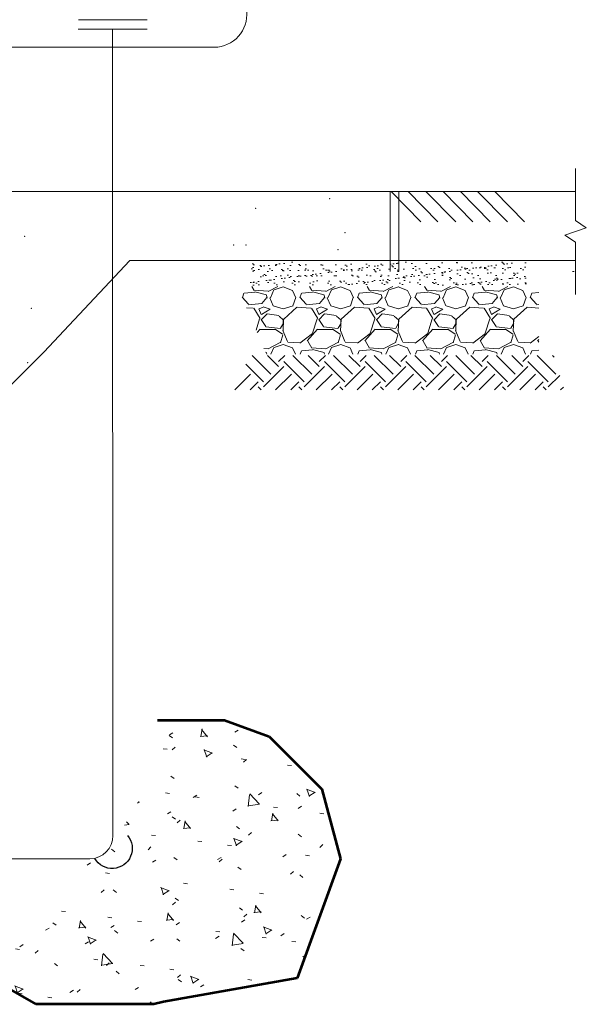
# Model space of a CAD drawing. Header units: inches. Extents: x -152 to 1372, y -763 to 594.
# Tile 11 of 13: x 946 to 995, y -763 to -678. Entities that reach past the tile are written whole.
import ezdxf

# ---------------------------------------------------------------- set-up
doc = ezdxf.new("R2010")
doc.units = ezdxf.units.IN
doc.header["$MEASUREMENT"] = 0
for name, color, linetype, lineweight in [('A-DETL', 8, 'Continuous', 30), ('A-DETL-LLIN', 3, 'Continuous', 30), ('G-ANNO-SYMB', 6, 'Continuous', 0), ('HATCH', 1, 'Continuous', 0)]:
    doc.layers.add(name, color=color, linetype=linetype, lineweight=lineweight)

# ---------------------------------------------------------------- blocks, each defined once
blk = doc.blocks.new('*U24')
at = {"layer": 'A-DETL-LLIN', "lineweight": 0, "ltscale": 0.25}
h = blk.add_hatch(dxfattribs=at)
h.set_pattern_fill('AR-SAND', color=251, style=0, pattern_type=2)
h.set_pattern_definition([(37.5, (-1902.8631, -913.94174), (-0.03149668, 0.96341188), [0, -0.76, 0, -0.85, 0, -0.8125]), (7.5, (-1902.8631, -913.9417), (0.88488835, 1.411073), [0, -0.41, 0, -0.685, 0, -0.2625]), (327.5, (-1903.4781, -913.94174), (1.55707093, 0.00282953), [0, -0.25, 0, -0.9, 0, -1.175]), (317.5, (-1903.4781, -913.9417), (1.5030633, 0.4388378), [0, -0.125, 0, -0.59, 0, -0.675])])
h.paths.add_polyline_path([(40.775, -43.004), (40.775, -45.004), (64.775, -45.004), (64.775, -43.004)])
at = {"layer": 'A-DETL-LLIN', "color": 251, "lineweight": 0, "ltscale": 2.5}
for p, q in [((69.083, -34.846, -10.559), (69.083, -39.391, -10.559)), ((53, -36.846, -10.559), (53, -43.811, -10.559)), ((53.75, -36.846, -10.559), (53.75, -43.811, -10.559)), ((68.833, -36.846, -10.559), (68.958, -36.846, -10.559)), ((70.021, -40.016, -10.559), (68.146, -40.641, -10.559)), ((69.083, -39.391, -10.559), (70.021, -40.016, -10.559)), ((68.146, -40.641, -10.559), (69.083, -41.266, -10.559)), ((69.083, -41.266, -10.559), (69.083, -45.811, -10.559)), ((68.833, -43.811, -10.559), (68.958, -43.811, -10.559)), ((22.91, -50.812, -10.559), (18.877, -54.846, -10.559))]:
    blk.add_line(p, q, dxfattribs=at)
at = {"layer": 'A-DETL-LLIN', "color": 251, "lineweight": 0, "ltscale": 0.25}
for p, q in [((41.19, -45.462, 10.559), (40.981, -45.104, 10.559)), ((43.217, -45.104, 10.559), (42.391, -45.536, 10.559)), ((42.899, -45.401, 10.559), (43.699, -45.151, 10.559)), ((43.695, -45.148, 10.559), (44.495, -45.448, 10.559)), ((46.19, -45.462, 10.559), (45.981, -45.104, 10.559)), ((48.217, -45.104, 10.559), (47.391, -45.536, 10.559)), ((47.899, -45.401, 10.559), (48.699, -45.151, 10.559)), ((48.695, -45.148, 10.559), (49.495, -45.448, 10.559)), ((51.19, -45.462, 10.559), (50.981, -45.104, 10.559)), ((53.217, -45.104, 10.559), (52.391, -45.536, 10.559)), ((52.899, -45.401, 10.559), (53.699, -45.151, 10.559)), ((53.695, -45.148, 10.559), (54.495, -45.448, 10.559)), ((56.19, -45.462, 10.559), (55.981, -45.104, 10.559)), ((58.217, -45.104, 10.559), (57.391, -45.536, 10.559)), ((57.899, -45.401, 10.559), (58.699, -45.151, 10.559)), ((58.695, -45.148, 10.559), (59.495, -45.448, 10.559)), ((61.19, -45.462, 10.559), (60.981, -45.104, 10.559)), ((63.217, -45.104, 10.559), (62.391, -45.536, 10.559)), ((62.899, -45.401, 10.559), (63.699, -45.151, 10.559)), ((63.695, -45.148, 10.559), (64.495, -45.448, 10.559)), ((40.69, -46.638, 10.559), (40.14, -46.038, 10.559)), ((40.149, -46.075, 10.559), (40.293, -45.69, 10.559)), ((41.253, -45.605, 10.559), (40.303, -45.705, 10.559)), ((42.393, -45.529, 10.559), (41.143, -45.429, 10.559)), ((42.244, -45.84, 10.559), (41.244, -45.59, 10.559)), ((42.29, -46.083, 10.559), (41.84, -46.583, 10.559)), ((42.299, -46.117, 10.559), (42.249, -45.867, 10.559)), ((42.528, -46.093, 10.559), (42.828, -46.793, 10.559)), ((42.582, -46.103, 10.559), (42.882, -45.403, 10.559)), ((44.5, -45.457, 10.559), (44.8, -46.107, 10.559)), ((44.535, -46.779, 10.559), (44.785, -46.079, 10.559)), ((45.69, -46.638, 10.559), (45.14, -46.038, 10.559)), ((45.143, -46.09, 10.559), (45.293, -45.69, 10.559)), ((46.253, -45.605, 10.559), (45.303, -45.705, 10.559)), ((47.393, -45.529, 10.559), (46.143, -45.429, 10.559)), ((47.244, -45.84, 10.559), (46.244, -45.59, 10.559)), ((47.29, -46.083, 10.559), (46.84, -46.583, 10.559)), ((47.299, -46.117, 10.559), (47.249, -45.867, 10.559)), ((47.528, -46.093, 10.559), (47.828, -46.793, 10.559)), ((47.582, -46.103, 10.559), (47.882, -45.403, 10.559)), ((49.5, -45.457, 10.559), (49.8, -46.107, 10.559)), ((49.535, -46.779, 10.559), (49.785, -46.079, 10.559)), ((50.69, -46.638, 10.559), (50.14, -46.038, 10.559)), ((50.143, -46.09, 10.559), (50.293, -45.69, 10.559)), ((51.253, -45.605, 10.559), (50.303, -45.705, 10.559)), ((52.393, -45.529, 10.559), (51.143, -45.429, 10.559)), ((52.244, -45.84, 10.559), (51.244, -45.59, 10.559)), ((52.29, -46.083, 10.559), (51.84, -46.583, 10.559)), ((52.299, -46.117, 10.559), (52.249, -45.867, 10.559)), ((52.528, -46.093, 10.559), (52.828, -46.793, 10.559)), ((52.582, -46.103, 10.559), (52.882, -45.403, 10.559)), ((54.5, -45.457, 10.559), (54.8, -46.107, 10.559)), ((54.535, -46.779, 10.559), (54.785, -46.079, 10.559)), ((55.69, -46.638, 10.559), (55.14, -46.038, 10.559)), ((55.143, -46.09, 10.559), (55.293, -45.69, 10.559)), ((56.253, -45.605, 10.559), (55.303, -45.705, 10.559)), ((57.393, -45.529, 10.559), (56.143, -45.429, 10.559)), ((57.244, -45.84, 10.559), (56.244, -45.59, 10.559)), ((57.29, -46.083, 10.559), (56.84, -46.583, 10.559)), ((57.299, -46.117, 10.559), (57.249, -45.867, 10.559)), ((57.528, -46.093, 10.559), (57.828, -46.793, 10.559)), ((57.582, -46.103, 10.559), (57.882, -45.403, 10.559)), ((59.5, -45.457, 10.559), (59.8, -46.107, 10.559)), ((59.535, -46.779, 10.559), (59.785, -46.079, 10.559)), ((60.69, -46.637, 10.559), (60.14, -46.037, 10.559)), ((60.143, -46.09, 10.559), (60.293, -45.69, 10.559)), ((61.253, -45.605, 10.559), (60.303, -45.705, 10.559)), ((62.393, -45.529, 10.559), (61.143, -45.429, 10.559)), ((62.244, -45.84, 10.559), (61.244, -45.59, 10.559)), ((62.29, -46.083, 10.559), (61.84, -46.583, 10.559)), ((62.299, -46.117, 10.559), (62.249, -45.867, 10.559)), ((62.527, -46.093, 10.559), (62.827, -46.793, 10.559)), ((62.582, -46.103, 10.559), (62.882, -45.403, 10.559)), ((64.5, -45.457, 10.559), (64.8, -46.107, 10.559)), ((64.535, -46.779, 10.559), (64.785, -46.079, 10.559)), ((65.69, -46.637, 10.559), (65.14, -46.037, 10.559)), ((65.143, -46.09, 10.559), (65.293, -45.69, 10.559)), ((65.888, -45.644, 10.559), (65.303, -45.705, 10.559)), ((41.101, -47.006, 10.559), (40.521, -46.957, 10.559)), ((41.845, -46.598, 10.559), (40.695, -46.698, 10.559)), ((41.698, -47.885, 10.559), (41.148, -46.985, 10.559)), ((41.589, -47.049, 10.559), (41.789, -47.549, 10.559)), ((41.949, -46.895, 10.559), (41.599, -47.045, 10.559)), ((42.554, -47.094, 10.559), (41.954, -46.894, 10.559)), ((42.839, -46.806, 10.559), (43.689, -47.056, 10.559)), ((43.699, -47.052, 10.559), (44.549, -46.802, 10.559)), ((44.892, -46.902, 10.559), (43.742, -47.952, 10.559)), ((46.101, -47.006, 10.559), (44.901, -46.906, 10.559)), ((46.845, -46.598, 10.559), (45.695, -46.698, 10.559)), ((46.698, -47.885, 10.559), (46.148, -46.985, 10.559)), ((46.589, -47.049, 10.559), (46.789, -47.549, 10.559)), ((46.949, -46.895, 10.559), (46.599, -47.045, 10.559)), ((47.554, -47.094, 10.559), (46.954, -46.894, 10.559)), ((47.839, -46.806, 10.559), (48.689, -47.056, 10.559)), ((48.699, -47.052, 10.559), (49.549, -46.802, 10.559)), ((49.892, -46.902, 10.559), (48.742, -47.952, 10.559)), ((51.101, -47.006, 10.559), (49.901, -46.906, 10.559)), ((51.845, -46.598, 10.559), (50.695, -46.698, 10.559)), ((51.698, -47.885, 10.559), (51.148, -46.985, 10.559)), ((51.589, -47.049, 10.559), (51.789, -47.549, 10.559)), ((51.949, -46.895, 10.559), (51.599, -47.045, 10.559)), ((52.554, -47.094, 10.559), (51.954, -46.894, 10.559)), ((52.839, -46.806, 10.559), (53.689, -47.056, 10.559)), ((53.699, -47.052, 10.559), (54.549, -46.802, 10.559)), ((54.892, -46.902, 10.559), (53.742, -47.952, 10.559)), ((56.101, -47.006, 10.559), (54.901, -46.906, 10.559)), ((56.845, -46.598, 10.559), (55.695, -46.698, 10.559)), ((56.698, -47.885, 10.559), (56.148, -46.985, 10.559)), ((56.589, -47.049, 10.559), (56.789, -47.549, 10.559)), ((56.949, -46.895, 10.559), (56.599, -47.045, 10.559)), ((57.554, -47.094, 10.559), (56.954, -46.894, 10.559)), ((57.839, -46.806, 10.559), (58.689, -47.056, 10.559)), ((58.699, -47.052, 10.559), (59.549, -46.802, 10.559)), ((59.892, -46.902, 10.559), (58.742, -47.952, 10.559)), ((61.101, -47.006, 10.559), (59.901, -46.906, 10.559)), ((61.845, -46.598, 10.559), (60.695, -46.698, 10.559)), ((61.698, -47.885, 10.559), (61.148, -46.985, 10.559)), ((61.589, -47.049, 10.559), (61.789, -47.549, 10.559)), ((61.949, -46.895, 10.559), (61.599, -47.045, 10.559)), ((62.554, -47.094, 10.559), (61.954, -46.894, 10.559)), ((62.839, -46.806, 10.559), (63.689, -47.056, 10.559)), ((63.699, -47.052, 10.559), (64.549, -46.802, 10.559)), ((64.892, -46.902, 10.559), (63.742, -47.952, 10.559)), ((65.888, -46.988, 10.559), (64.901, -46.906, 10.559)), ((65.888, -46.682, 10.559), (65.695, -46.698, 10.559)), ((41.336, -48.893, 10.559), (41.649, -47.914, 10.559)), ((42.297, -47.502, 10.559), (41.797, -48.002, 10.559)), ((41.802, -47.546, 10.559), (42.552, -47.096, 10.559)), ((43.31, -47.645, 10.559), (42.31, -47.495, 10.559)), ((43.737, -48.036, 10.559), (43.337, -47.686, 10.559)), ((46.249, -49.164, 10.559), (46.649, -47.914, 10.559)), ((47.297, -47.502, 10.559), (46.797, -48.002, 10.559)), ((46.802, -47.546, 10.559), (47.552, -47.096, 10.559)), ((48.31, -47.645, 10.559), (47.31, -47.495, 10.559)), ((48.737, -48.036, 10.559), (48.337, -47.686, 10.559)), ((51.249, -49.164, 10.559), (51.649, -47.914, 10.559)), ((52.297, -47.502, 10.559), (51.797, -48.002, 10.559)), ((51.802, -47.546, 10.559), (52.552, -47.096, 10.559)), ((53.31, -47.645, 10.559), (52.31, -47.495, 10.559)), ((53.737, -48.036, 10.559), (53.337, -47.686, 10.559)), ((56.249, -49.164, 10.559), (56.649, -47.914, 10.559)), ((57.297, -47.502, 10.559), (56.797, -48.002, 10.559)), ((56.802, -47.546, 10.559), (57.552, -47.096, 10.559)), ((58.31, -47.645, 10.559), (57.31, -47.495, 10.559)), ((58.737, -48.036, 10.559), (58.337, -47.686, 10.559)), ((61.249, -49.164, 10.559), (61.649, -47.914, 10.559)), ((62.297, -47.502, 10.559), (61.797, -48.002, 10.559)), ((61.802, -47.546, 10.559), (62.552, -47.096, 10.559)), ((63.31, -47.645, 10.559), (62.31, -47.495, 10.559)), ((63.737, -48.036, 10.559), (63.337, -47.686, 10.559)), ((41.792, -47.991, 10.559), (42.192, -48.591, 10.559)), ((42.201, -48.605, 10.559), (43.451, -48.755, 10.559)), ((43.471, -48.741, 10.559), (43.721, -48.291, 10.559)), ((43.733, -47.933, 10.559), (43.683, -48.983, 10.559)), ((43.699, -48.299, 10.559), (43.699, -47.999, 10.559)), ((46.792, -47.991, 10.559), (47.192, -48.591, 10.559)), ((47.201, -48.605, 10.559), (48.451, -48.755, 10.559)), ((48.471, -48.741, 10.559), (48.721, -48.291, 10.559)), ((48.733, -47.933, 10.559), (48.683, -48.983, 10.559)), ((48.699, -48.299, 10.559), (48.699, -47.999, 10.559)), ((51.792, -47.991, 10.559), (52.192, -48.591, 10.559)), ((52.201, -48.605, 10.559), (53.451, -48.755, 10.559)), ((53.471, -48.741, 10.559), (53.721, -48.291, 10.559)), ((53.733, -47.933, 10.559), (53.683, -48.983, 10.559)), ((53.699, -48.299, 10.559), (53.699, -47.999, 10.559)), ((56.792, -47.991, 10.559), (57.192, -48.591, 10.559)), ((57.201, -48.605, 10.559), (58.451, -48.755, 10.559)), ((58.471, -48.741, 10.559), (58.721, -48.291, 10.559)), ((58.733, -47.933, 10.559), (58.683, -48.983, 10.559)), ((58.699, -48.299, 10.559), (58.699, -47.999, 10.559)), ((61.792, -47.991, 10.559), (62.192, -48.591, 10.559)), ((62.201, -48.605, 10.559), (63.451, -48.755, 10.559)), ((63.471, -48.741, 10.559), (63.721, -48.291, 10.559)), ((63.733, -47.933, 10.559), (63.683, -48.983, 10.559)), ((63.699, -48.299, 10.559), (63.699, -47.999, 10.559)), ((41.432, -49.12, 10.559), (41.69, -48.833, 10.559)), ((41.699, -48.849, 10.559), (42.999, -48.849, 10.559)), ((42.992, -48.813, 10.559), (43.642, -49.263, 10.559)), ((43.662, -49.303, 10.559), (43.462, -50.003, 10.559)), ((43.661, -48.943, 10.559), (44.061, -49.893, 10.559)), ((45.154, -50.034, 10.559), (46.254, -49.184, 10.559)), ((45.79, -49.833, 10.559), (46.69, -48.833, 10.559)), ((46.699, -48.849, 10.559), (47.999, -48.849, 10.559)), ((47.992, -48.813, 10.559), (48.642, -49.263, 10.559)), ((48.662, -49.303, 10.559), (48.462, -50.003, 10.559)), ((48.661, -48.943, 10.559), (49.061, -49.893, 10.559)), ((50.154, -50.034, 10.559), (51.254, -49.184, 10.559)), ((50.79, -49.833, 10.559), (51.69, -48.833, 10.559)), ((51.699, -48.849, 10.559), (52.999, -48.849, 10.559)), ((52.992, -48.813, 10.559), (53.642, -49.263, 10.559)), ((53.662, -49.303, 10.559), (53.462, -50.003, 10.559)), ((53.661, -48.943, 10.559), (54.061, -49.893, 10.559)), ((55.154, -50.034, 10.559), (56.254, -49.184, 10.559)), ((55.79, -49.833, 10.559), (56.69, -48.833, 10.559)), ((56.699, -48.849, 10.559), (57.999, -48.849, 10.559)), ((57.992, -48.813, 10.559), (58.642, -49.263, 10.559)), ((58.662, -49.303, 10.559), (58.462, -50.003, 10.559)), ((58.661, -48.943, 10.559), (59.061, -49.893, 10.559)), ((60.154, -50.034, 10.559), (61.254, -49.184, 10.559)), ((60.79, -49.833, 10.559), (61.69, -48.833, 10.559)), ((61.699, -48.849, 10.559), (62.999, -48.849, 10.559)), ((62.992, -48.812, 10.559), (63.642, -49.262, 10.559)), ((63.662, -49.303, 10.559), (63.462, -50.003, 10.559)), ((63.661, -48.943, 10.559), (64.061, -49.893, 10.559)), ((65.154, -50.034, 10.559), (65.888, -49.467, 10.559)), ((43.441, -49.986, 10.559), (42.391, -50.536, 10.559)), ((42.625, -51.004, 10.559), (42.882, -50.403, 10.559)), ((42.899, -50.401, 10.559), (43.699, -50.151, 10.559)), ((43.695, -50.148, 10.559), (44.495, -50.448, 10.559)), ((44.093, -49.952, 10.559), (45.143, -50.002, 10.559)), ((44.5, -50.457, 10.559), (44.752, -51.004, 10.559)), ((46.19, -50.462, 10.559), (45.84, -49.862, 10.559)), ((47.393, -50.529, 10.559), (46.143, -50.429, 10.559)), ((48.441, -49.986, 10.559), (47.391, -50.536, 10.559)), ((47.625, -51.004, 10.559), (47.882, -50.403, 10.559)), ((47.899, -50.401, 10.559), (48.699, -50.151, 10.559)), ((48.695, -50.148, 10.559), (49.495, -50.448, 10.559)), ((49.093, -49.952, 10.559), (50.143, -50.002, 10.559)), ((49.5, -50.457, 10.559), (49.752, -51.004, 10.559)), ((51.19, -50.462, 10.559), (50.84, -49.862, 10.559)), ((52.393, -50.529, 10.559), (51.143, -50.429, 10.559)), ((53.441, -49.986, 10.559), (52.391, -50.536, 10.559)), ((52.625, -51.004, 10.559), (52.882, -50.403, 10.559)), ((52.899, -50.401, 10.559), (53.699, -50.151, 10.559)), ((53.695, -50.148, 10.559), (54.495, -50.448, 10.559)), ((54.093, -49.952, 10.559), (55.143, -50.002, 10.559)), ((54.5, -50.457, 10.559), (54.752, -51.004, 10.559)), ((56.19, -50.462, 10.559), (55.84, -49.862, 10.559)), ((57.393, -50.529, 10.559), (56.143, -50.429, 10.559)), ((58.441, -49.986, 10.559), (57.391, -50.536, 10.559)), ((57.625, -51.004, 10.559), (57.882, -50.403, 10.559)), ((57.899, -50.401, 10.559), (58.699, -50.151, 10.559)), ((58.695, -50.148, 10.559), (59.495, -50.448, 10.559)), ((59.093, -49.952, 10.559), (60.143, -50.002, 10.559)), ((59.5, -50.457, 10.559), (59.752, -51.004, 10.559)), ((61.19, -50.462, 10.559), (60.84, -49.862, 10.559)), ((62.393, -50.529, 10.559), (61.143, -50.429, 10.559)), ((63.441, -49.986, 10.559), (62.391, -50.536, 10.559)), ((62.625, -51.004, 10.559), (62.882, -50.403, 10.559)), ((62.899, -50.401, 10.559), (63.699, -50.151, 10.559)), ((63.695, -50.148, 10.559), (64.495, -50.448, 10.559)), ((64.093, -49.952, 10.559), (65.143, -50.002, 10.559)), ((64.5, -50.457, 10.559), (64.752, -51.004, 10.559)), ((65.79, -49.833, 10.559), (65.888, -49.724, 10.559)), ((65.888, -49.944, 10.559), (65.84, -49.862, 10.559)), ((42.636, -52.739, 10.559), (41.015, -51.118, 10.559)), ((42.393, -50.529, 10.559), (42.013, -50.498, 10.559)), ((42.244, -50.84, 10.559), (42.146, -50.815, 10.559)), ((42.276, -51.004, 10.559), (42.249, -50.867, 10.559)), ((43.299, -52.076, 10.559), (42.327, -51.104, 10.559)), ((43.299, -51.634, 10.559), (43.829, -51.104, 10.559)), ((46.171, -52.739, 10.559), (44.537, -51.104, 10.559)), ((45.176, -51.004, 10.559), (45.293, -50.69, 10.559)), ((46.253, -50.605, 10.559), (45.303, -50.705, 10.559)), ((46.834, -52.076, 10.559), (45.863, -51.104, 10.559)), ((47.244, -50.84, 10.559), (46.244, -50.59, 10.559)), ((46.834, -51.634, 10.559), (47.364, -51.104, 10.559)), ((47.276, -51.004, 10.559), (47.249, -50.867, 10.559)), ((49.707, -52.739, 10.559), (48.072, -51.104, 10.559)), ((50.37, -52.076, 10.559), (49.398, -51.104, 10.559)), ((50.176, -51.004, 10.559), (50.293, -50.69, 10.559)), ((51.253, -50.605, 10.559), (50.303, -50.705, 10.559)), ((50.37, -51.634, 10.559), (50.9, -51.104, 10.559)), ((52.244, -50.84, 10.559), (51.244, -50.59, 10.559)), ((53.243, -52.739, 10.559), (51.608, -51.104, 10.559)), ((52.276, -51.004, 10.559), (52.249, -50.867, 10.559)), ((53.905, -52.076, 10.559), (52.934, -51.104, 10.559)), ((53.905, -51.634, 10.559), (54.435, -51.104, 10.559)), ((56.778, -52.739, 10.559), (55.143, -51.104, 10.559)), ((55.176, -51.004, 10.559), (55.293, -50.69, 10.559)), ((56.253, -50.605, 10.559), (55.303, -50.705, 10.559)), ((57.244, -50.84, 10.559), (56.244, -50.59, 10.559)), ((57.441, -52.076, 10.559), (56.469, -51.104, 10.559)), ((57.276, -51.004, 10.559), (57.249, -50.867, 10.559)), ((57.441, -51.634, 10.559), (57.971, -51.104, 10.559)), ((60.314, -52.739, 10.559), (58.679, -51.104, 10.559)), ((60.977, -52.076, 10.559), (60.005, -51.104, 10.559)), ((60.176, -51.004, 10.559), (60.293, -50.69, 10.559)), ((61.253, -50.605, 10.559), (60.303, -50.705, 10.559)), ((60.977, -51.634, 10.559), (61.506, -51.104, 10.559)), ((62.244, -50.84, 10.559), (61.244, -50.59, 10.559)), ((63.849, -52.739, 10.559), (62.215, -51.104, 10.559)), ((62.276, -51.004, 10.559), (62.249, -50.867, 10.559)), ((64.512, -52.076, 10.559), (63.54, -51.104, 10.559)), ((64.512, -51.634, 10.559), (65.042, -51.104, 10.559)), ((65.176, -51.004, 10.559), (65.293, -50.69, 10.559)), ((65.888, -50.643, 10.559), (65.303, -50.705, 10.559)), ((67.385, -52.739, 10.559), (65.75, -51.104, 10.559)), ((67.223, -51.251, 10.559), (67.076, -51.104, 10.559)), ((41.973, -53.401, 10.559), (40.445, -51.873, 10.559)), ((41.973, -53.843, 10.559), (43.741, -52.076, 10.559)), ((45.509, -53.401, 10.559), (43.741, -51.634, 10.559)), ((45.509, -53.843, 10.559), (47.276, -52.076, 10.559)), ((49.044, -53.401, 10.559), (47.276, -51.634, 10.559)), ((49.044, -53.843, 10.559), (50.812, -52.076, 10.559)), ((52.58, -53.401, 10.559), (50.812, -51.634, 10.559)), ((52.58, -53.843, 10.559), (54.347, -52.076, 10.559)), ((56.115, -53.401, 10.559), (54.347, -51.634, 10.559)), ((56.115, -53.843, 10.559), (57.883, -52.076, 10.559)), ((59.651, -53.401, 10.559), (57.883, -51.634, 10.559)), ((59.651, -53.843, 10.559), (61.418, -52.076, 10.559)), ((63.186, -53.401, 10.559), (61.418, -51.634, 10.559)), ((63.186, -53.843, 10.559), (64.954, -52.076, 10.559)), ((66.722, -53.401, 10.559), (64.954, -51.634, 10.559)), ((39.503, -54.104, 10.559), (40.868, -52.739, 10.559)), ((43.038, -54.104, 10.559), (44.404, -52.739, 10.559)), ((46.574, -54.104, 10.559), (47.939, -52.739, 10.559)), ((50.109, -54.104, 10.559), (51.475, -52.739, 10.559)), ((53.645, -54.104, 10.559), (55.01, -52.739, 10.559)), ((57.18, -54.104, 10.559), (58.546, -52.739, 10.559)), ((60.716, -54.104, 10.559), (62.081, -52.739, 10.559)), ((64.251, -54.104, 10.559), (65.617, -52.739, 10.559)), ((66.722, -53.843, 10.559), (67.723, -52.842, 10.559)), ((40.829, -54.104, 10.559), (41.531, -53.401, 10.559)), ((41.792, -54.104, 10.559), (41.531, -53.843, 10.559)), ((44.364, -54.104, 10.559), (45.067, -53.401, 10.559)), ((45.327, -54.104, 10.559), (45.067, -53.843, 10.559)), ((47.9, -54.104, 10.559), (48.602, -53.401, 10.559)), ((48.863, -54.104, 10.559), (48.602, -53.843, 10.559)), ((51.435, -54.104, 10.559), (52.138, -53.401, 10.559)), ((52.398, -54.104, 10.559), (52.138, -53.843, 10.559)), ((54.971, -54.104, 10.559), (55.673, -53.401, 10.559)), ((55.934, -54.104, 10.559), (55.673, -53.843, 10.559)), ((58.506, -54.104, 10.559), (59.209, -53.401, 10.559)), ((59.469, -54.104, 10.559), (59.209, -53.843, 10.559)), ((62.042, -54.104, 10.559), (62.744, -53.401, 10.559)), ((63.005, -54.104, 10.559), (62.744, -53.843, 10.559)), ((65.577, -54.104, 10.559), (66.28, -53.401, 10.559)), ((66.54, -54.104, 10.559), (66.28, -53.843, 10.559)), ((67.787, -54.104, 10.559), (68.04, -53.851, 10.559))]:
    blk.add_line(p, q, dxfattribs=at)
at = {"layer": 'A-DETL-LLIN', "color": 251, "lineweight": 0, "ltscale": 0.25, "extrusion": (0, 0, -1), "elevation": 10.559, "flags": 128}
for points in [[(-22.91, -36.846), (-4.867, -36.846), (-4.867, -54.846), (15.123, -54.846), (15.123, -78.293), (-18.877, -78.293), (-18.877, -54.846)], [(-69.083, -36.846), (-34.91, -36.846)], [(-34.91, -42.846), (-69.083, -42.846)]]:
    blk.add_lwpolyline(points, dxfattribs=at)
at = {"layer": 'A-DETL-LLIN', "color": 251, "lineweight": 0}
for p in [(47.738, -37.485, -10.559), (41.299, -38.333, -10.559), (49.06, -40.43, -10.559), (39.392, -41.52, -10.559), (40.474, -41.519, -10.559), (48.467, -41.903, -10.559)]:
    blk.add_point(p, dxfattribs=at)

msp = doc.modelspace()

# ---------------------------------------------------------------- hatches: boundary and pattern name
at = {"layer": 'A-DETL', "lineweight": 13, "ltscale": 3.318191, "extrusion": (0, 0, -1)}
h = msp.add_hatch(dxfattribs=at)
h.set_pattern_fill('FP_3', style=0, pattern_type=2)
h.set_pattern_definition([(50, (-609.3095, -660.935), (7.61621, -0.6644), [0.79637, -8.76002]), (355, (-609.3095, -660.935), (-1.473, 7.98638), [0.6371, -7.00802]), (100.451, (-608.676, -660.9915), (6.14355, 7.32143), [0.67691, -7.44602]), (46.184, (-609.3095, -658.811), (11.33157, -1.75825), [1.19455, -13.14004]), (96.636, (-608.364, -658.957), (9.92396, 10.34447), [1.01537, -11.1657]), (351.184, (-609.31, -658.811), (9.9251, 10.34415), [0.95564, -10.51203]), (21, (-608.2477, -659.3423), (6.33918, -4.27351), [0.79637, -8.76002]), (326, (-608.248, -659.342), (2.58356, 7.69918), [0.6371, -7.00802]), (71.451, (-607.72, -659.697), (8.92277, 3.42501), [0.67691, -7.44602]), (37.5, (-609.3095, -660.935), (0.129057, 3.532852), [0.35173, -6.573336, 0.35173, -6.762473, -7.034565]), (37.5, (-609.3095, -660.935), (0.129057, 3.532852), [-14.03595, 0.35173, -6.68284]), (7.5, (-609.3095, -660.935), (2.792334, 4.186344), [0.35173, -3.70642, 0.35173, -6.414063, -2.6811]), (7.5, (-609.3095, -660.935), (2.792334, 4.186344), [-10.82062, 0.35173, -2.32937]), (327.5, (-611.6787, -660.935), (5.666941, -0.238508), [0.35173, -2.30282, 0.35173, -7.93048, -10.9898]), (327.5, (-611.6787, -660.935), (5.666945, -0.23851), [-10.93676, 0.35173, -10.63812]), (317.5, (-612.7405, -660.935), (6.191286, 1.06413), [0.35173, -3.09919, 0.35173, -5.14983, -7.80438]), (317.5, (-612.7405, -660.935), (6.19129, 1.06413), [-8.95248, 0.35173, -7.45266])])
h.paths.add_polyline_path([(-946.987096, -763.421684), (-956.756938, -763.421684), (-969.647644, -761.148704), (-973.422389, -750.777677), (-971.797057, -744.711856), (-967.233838, -740.148638), (-963.336239, -738.730027), (-957.529405, -738.730027), (-957.464994, -740.135339), (-957.284091, -741.509437), (-956.986695, -742.85232), (-956.56879, -744.173685), (-956.034392, -745.463836), (-955.395549, -746.693685), (-954.649889, -747.861864), (-953.799785, -748.969742), (-952.864402, -749.992341), (-951.841803, -750.927724), (-950.733926, -751.777828), (-949.565747, -752.523488), (-948.335897, -753.16233), (-947.045747, -753.696728), (-945.724382, -754.114633), (-944.381498, -754.412029), (-943.007401, -754.592933), (-941.602089, -754.657343), (-936.66904, -754.657343), (-937.951822, -759.444753), (-941.95823, -760.518267)])

# ---------------------------------------------------------------- linework, layer by layer
at = {"layer": 'A-DETL', "lineweight": 53, "ltscale": 3.318191}
for p, q in [((957.529405, -738.730027), (963.336239, -738.730027)), ((963.336239, -738.730027), (967.233838, -740.148638)), ((967.233838, -740.148638), (971.797057, -744.711856)), ((971.797057, -744.711856), (973.422389, -750.777677)), ((973.422389, -750.777677), (969.647644, -761.148704)), ((946.987096, -763.421684), (941.95823, -760.518267)), ((969.647644, -761.148704), (958.057689, -763.192326)), ((958.057689, -763.192326), (957.201715, -763.421684)), ((957.201715, -763.421684), (946.987096, -763.421684))]:
    msp.add_line(p, q, dxfattribs=at)
at = {"layer": 'A-DETL', "ltscale": 3.318191, "extrusion": (0, 0, -1)}
msp.add_arc((-953.58793, -749.869569), 1.748581, 140.2513817, 329.43522214, dxfattribs=at)
at = {"layer": 'G-ANNO-SYMB'}
for p, q in [((956.635329, -677.860261), (950.649535, -677.860261)), ((956.635329, -678.669926), (950.623391, -678.669926)), ((953.62936, -678.669926), (953.654221, -748.741558)), ((920.863915, -680.24013), (962.488127, -680.250087)), ((959.654201, -692.776543), (947.654201, -692.776543)), ((977.804584, -692.785983), (980.399329, -695.409918)), ((979.285285, -692.785983), (981.880029, -695.409918)), ((980.828477, -692.785983), (983.423221, -695.409918)), ((982.321882, -692.785983), (984.916626, -695.409918)), ((983.835194, -692.785983), (986.429938, -695.409918)), ((985.328599, -692.785983), (987.923343, -695.409918)), ((986.811664, -692.785983), (989.406409, -695.409918)), ((947.654201, -706.743252), (955.122922, -698.776543)), ((959.654201, -698.776543), (955.122922, -698.776543)), ((884.376864, -750.789136), (951.649633, -750.789076))]:
    msp.add_line(p, q, dxfattribs=at)
for centre, radius, start, end in [((962.433643, -677.401323), 2.849208, 270.68056146, 5.53568381), ((951.606244, -748.741558), 2.047978, 271.21397887, 0)]:
    msp.add_arc(centre, radius, start, end, dxfattribs=at)
at = {"layer": 'HATCH', "color": 251, "lineweight": 0}
for p in [(945.986109, -696.683756), (946.578803, -702.942302), (946.260032, -707.6542)]:
    msp.add_point(p, dxfattribs=at)

# ---------------------------------------------------------------- block references
at = {"layer": 'A-DETL-LLIN', "color": 251, "lineweight": 0, "ltscale": 2.5, "extrusion": (0, 0, -1), "xscale": -1}
msp.add_blockref('*U24', (-924.743743, -655.930813, 10.559055), dxfattribs=at)

doc.saveas('drawing.dxf')
